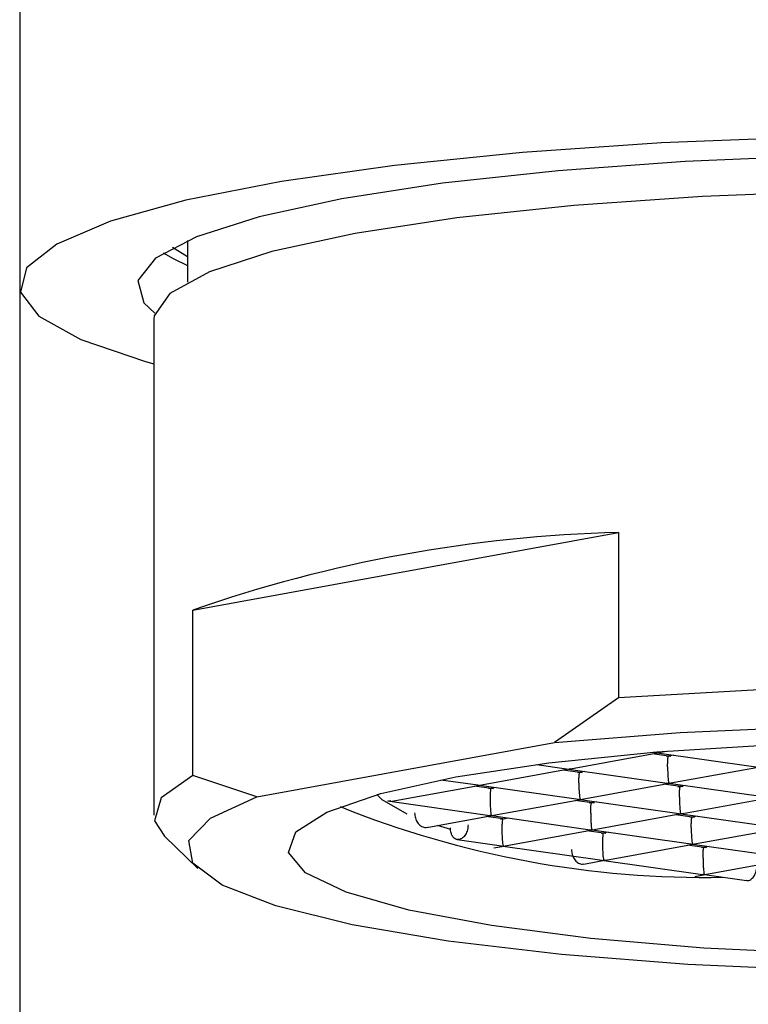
# Model space of a CAD drawing. Header units: millimetres. Extents: x 4056.703 to 4056.749, y 1985.016 to 1985.188.
# Tile 2 of 2: x 4056.712 to 4056.723, y 1985.159 to 1985.174. Entities that reach past the tile are written whole.
import ezdxf

# ---------------------------------------------------------------- set-up
doc = ezdxf.new("R2010")
doc.units = ezdxf.units.MM
doc.layers.add('SANINDUSA', color=3, linetype='Continuous')

msp = doc.modelspace()

# ---------------------------------------------------------------- linework, layer by layer
at = {"layer": 'SANINDUSA'}
for p, q in [((4056.712339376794, 1985.178371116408), (4056.712339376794, 1985.169598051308)), ((4056.714839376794, 1985.170033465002), (4056.714618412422, 1985.170171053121)), ((4056.714839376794, 1985.170277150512), (4056.714839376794, 1985.169656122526)), ((4056.712339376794, 1985.169598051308), (4056.712339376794, 1985.159396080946)), ((4056.714339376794, 1985.169104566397), (4056.714339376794, 1985.161702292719)), ((4056.714918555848, 1985.164762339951), (4056.721265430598, 1985.165919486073)), ((4056.721265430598, 1985.165919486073), (4056.721265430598, 1985.163452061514)), ((4056.714918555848, 1985.162294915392), (4056.714918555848, 1985.164762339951)), ((4056.721265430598, 1985.163452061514), (4056.720311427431, 1985.162784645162)), ((4056.715872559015, 1985.16197536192), (4056.720311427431, 1985.162784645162)), ((4056.721781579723, 1985.162641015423), (4056.721816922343, 1985.162635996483)), ((4056.721872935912, 1985.162637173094), (4056.721982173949, 1985.162657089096)), ((4056.720549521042, 1985.162395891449), (4056.721880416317, 1985.162638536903)), ((4056.722049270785, 1985.16257779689), (4056.721767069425, 1985.162617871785)), ((4056.721808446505, 1985.162637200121), (4056.723316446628, 1985.162423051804)), ((4056.722090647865, 1985.162597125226), (4056.721977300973, 1985.162576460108)), ((4056.719226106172, 1985.162154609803), (4056.720557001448, 1985.162397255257)), ((4056.720042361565, 1985.162458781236), (4056.720493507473, 1985.162394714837)), ((4056.720725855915, 1985.162336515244), (4056.720443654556, 1985.162376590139)), ((4056.720485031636, 1985.162395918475), (4056.721993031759, 1985.162181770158)), ((4056.720767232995, 1985.162355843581), (4056.720653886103, 1985.162335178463)), ((4056.722049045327, 1985.16218294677), (4056.723379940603, 1985.162425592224)), ((4056.715872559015, 1985.16197536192), (4056.714918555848, 1985.162294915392)), ((4056.718619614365, 1985.162231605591), (4056.719170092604, 1985.162153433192)), ((4056.717889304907, 1985.161910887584), (4056.719233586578, 1985.162155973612)), ((4056.719402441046, 1985.162095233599), (4056.719120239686, 1985.162135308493)), ((4056.719161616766, 1985.16215463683), (4056.720669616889, 1985.161940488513)), ((4056.719443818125, 1985.162114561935), (4056.719330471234, 1985.162093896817)), ((4056.720725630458, 1985.161941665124), (4056.722056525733, 1985.162184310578)), ((4056.722225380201, 1985.162123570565), (4056.721943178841, 1985.16216364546)), ((4056.721984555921, 1985.162182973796), (4056.723492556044, 1985.16196882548)), ((4056.722266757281, 1985.162142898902), (4056.722153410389, 1985.162122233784)), ((4056.717823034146, 1985.161915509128), (4056.71934620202, 1985.161699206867)), ((4056.717841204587, 1985.161914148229), (4056.717868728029, 1985.161919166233)), ((4056.717872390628, 1985.161909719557), (4056.717841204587, 1985.161914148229)), ((4056.717870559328, 1985.161913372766), (4056.717841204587, 1985.161914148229)), ((4056.719402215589, 1985.161700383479), (4056.720733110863, 1985.161943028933)), ((4056.720901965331, 1985.16188228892), (4056.720619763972, 1985.161922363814)), ((4056.720661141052, 1985.161941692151), (4056.722169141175, 1985.161727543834)), ((4056.722225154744, 1985.161728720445), (4056.723556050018, 1985.161971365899)), ((4056.720943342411, 1985.161901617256), (4056.720829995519, 1985.161880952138)), ((4056.718411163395, 1985.161519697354), (4056.719409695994, 1985.161701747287)), ((4056.719578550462, 1985.161641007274), (4056.719296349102, 1985.161681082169)), ((4056.719337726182, 1985.161700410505), (4056.720845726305, 1985.161486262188)), ((4056.719619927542, 1985.161660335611), (4056.71950658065, 1985.161639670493)), ((4056.720901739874, 1985.1614874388), (4056.722232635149, 1985.161730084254)), ((4056.722401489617, 1985.161669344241), (4056.722119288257, 1985.161709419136)), ((4056.722160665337, 1985.161728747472), (4056.723668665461, 1985.161514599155)), ((4056.722442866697, 1985.161688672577), (4056.722329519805, 1985.161668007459)), ((4056.718764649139, 1985.161490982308), (4056.718568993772, 1985.161548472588)), ((4056.719578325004, 1985.161246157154), (4056.720909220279, 1985.161488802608)), ((4056.721078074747, 1985.161428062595), (4056.720795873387, 1985.16146813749)), ((4056.720837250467, 1985.161487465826), (4056.722345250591, 1985.16127331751)), ((4056.72240126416, 1985.161274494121), (4056.723732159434, 1985.161517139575)), ((4056.714499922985, 1985.161387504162), (4056.71499323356, 1985.160907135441)), ((4056.718861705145, 1985.161338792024), (4056.719522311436, 1985.161244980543)), ((4056.721119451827, 1985.161447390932), (4056.721006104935, 1985.161426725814)), ((4056.719406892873, 1985.161214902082), (4056.71958580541, 1985.161247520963)), ((4056.719513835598, 1985.161246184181), (4056.721021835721, 1985.161032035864)), ((4056.72107784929, 1985.161033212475), (4056.722408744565, 1985.161275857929)), ((4056.722577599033, 1985.161215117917), (4056.722295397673, 1985.161255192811)), ((4056.722336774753, 1985.161274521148), (4056.723844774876, 1985.161060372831)), ((4056.722618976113, 1985.161234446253), (4056.722505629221, 1985.161213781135)), ((4056.720748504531, 1985.160973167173), (4056.721085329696, 1985.161034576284)), ((4056.721013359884, 1985.161033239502), (4056.722521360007, 1985.160819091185)), ((4056.722577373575, 1985.160820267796), (4056.723908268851, 1985.16106291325)), ((4056.722405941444, 1985.160789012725), (4056.722584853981, 1985.160821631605)), ((4056.722512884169, 1985.160820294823), (4056.723173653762, 1985.160726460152)), ((4056.712339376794, 1985.159396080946), (4056.712339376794, 1985.031929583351))]:
    msp.add_line(p, q, dxfattribs=at)
at = {"layer": 'SANINDUSA', "flags": 128}
for points in [[(4056.726339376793, 1985.171850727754), (4056.724093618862, 1985.171821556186), (4056.72190602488, 1985.171734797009), (4056.719833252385, 1985.171592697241), (4056.717928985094, 1985.171398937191), (4056.716242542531, 1985.171158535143), (4056.714817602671, 1985.170877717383), (4056.713691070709, 1985.170563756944), (4056.712892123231, 1985.170224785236), (4056.712441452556, 1985.169869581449), (4056.712350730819, 1985.169507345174), (4056.712622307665, 1985.169147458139), (4056.713249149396, 1985.168799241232), (4056.714215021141, 1985.168471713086), (4056.714339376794, 1985.168437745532)], [(4056.726339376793, 1985.171569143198), (4056.724269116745, 1985.171540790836), (4056.722258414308, 1985.171456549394), (4056.720365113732, 1985.171318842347), (4056.718643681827, 1985.171131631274), (4056.717143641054, 1985.170900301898), (4056.715908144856, 1985.170631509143), (4056.714972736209, 1985.170332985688), (4056.714364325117, 1985.170013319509), (4056.714100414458, 1985.16968170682), (4056.714188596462, 1985.169347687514), (4056.714351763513, 1985.16919227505)], [(4056.738339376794, 1985.169104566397), (4056.738205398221, 1985.169392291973), (4056.737714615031, 1985.169719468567), (4056.736878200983, 1985.17002796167), (4056.735721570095, 1985.170308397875), (4056.734279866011, 1985.17055225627), (4056.73259689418, 1985.17075212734), (4056.73072379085, 1985.170901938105), (4056.728717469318, 1985.17099713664), (4056.726638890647, 1985.171034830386), (4056.7245512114, 1985.171013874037), (4056.722517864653, 1985.170934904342), (4056.720600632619, 1985.170800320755), (4056.718857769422, 1985.170614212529), (4056.71734223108, 1985.17038223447), (4056.716100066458, 1985.170111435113), (4056.715169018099, 1985.169810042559), (4056.714577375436, 1985.169487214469), (4056.714343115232, 1985.169152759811), (4056.714339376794, 1985.169104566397)], [(4056.714479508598, 1985.17009153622), (4056.714626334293, 1985.170007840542), (4056.714839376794, 1985.169905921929)], [(4056.738178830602, 1985.161387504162), (4056.738232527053, 1985.161445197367), (4056.738327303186, 1985.161788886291), (4056.738041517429, 1985.162129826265), (4056.737384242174, 1985.162457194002), (4056.736376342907, 1985.162760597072), (4056.735049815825, 1985.163030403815), (4056.733446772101, 1985.163258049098), (4056.73161810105, 1985.163436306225), (4056.729621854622, 1985.163559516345), (4056.727521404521, 1985.163623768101), (4056.72538343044, 1985.163627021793), (4056.723275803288, 1985.163569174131), (4056.721265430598, 1985.163452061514)], [(4056.720311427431, 1985.162784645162), (4056.722184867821, 1985.162934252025), (4056.724195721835, 1985.163026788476), (4056.726277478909, 1985.163059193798), (4056.728361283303, 1985.163030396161), (4056.730378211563, 1985.162941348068), (4056.732261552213, 1985.162794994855), (4056.733949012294, 1985.162596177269), (4056.735384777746, 1985.162351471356), (4056.736521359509, 1985.162068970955), (4056.737321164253, 1985.161758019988), (4056.737757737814, 1985.161428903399), (4056.737816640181, 1985.161092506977), (4056.737495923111, 1985.160759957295), (4056.736806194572, 1985.160442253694)], [(4056.718841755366, 1985.162273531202), (4056.720229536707, 1985.162482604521), (4056.721838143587, 1985.162645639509), (4056.723609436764, 1985.162756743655)], [(4056.714918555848, 1985.162294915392), (4056.714446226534, 1985.161959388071), (4056.7143514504, 1985.161615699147), (4056.714499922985, 1985.161387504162)], [(4056.724357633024, 1985.159631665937), (4056.722538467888, 1985.159720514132), (4056.720856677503, 1985.159863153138), (4056.719373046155, 1985.16005442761), (4056.718141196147, 1985.160287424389), (4056.717205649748, 1985.160553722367), (4056.716600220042, 1985.160843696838), (4056.716346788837, 1985.161146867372), (4056.716454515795, 1985.161452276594), (4056.716919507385, 1985.16174888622), (4056.717724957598, 1985.162025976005), (4056.718841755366, 1985.162273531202)], [(4056.732367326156, 1985.159632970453), (4056.730493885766, 1985.159483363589), (4056.728483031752, 1985.159390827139), (4056.726401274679, 1985.159358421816), (4056.724317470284, 1985.159387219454), (4056.722300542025, 1985.159476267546), (4056.720417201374, 1985.159622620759), (4056.718729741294, 1985.159821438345), (4056.717293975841, 1985.160066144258), (4056.716157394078, 1985.160348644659), (4056.715357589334, 1985.160659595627), (4056.714921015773, 1985.160988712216), (4056.714862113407, 1985.161325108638), (4056.715182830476, 1985.161657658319), (4056.715872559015, 1985.16197536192)], [(4056.71811433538, 1985.161715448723), (4056.717745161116, 1985.161931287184), (4056.717666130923, 1985.162009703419)]]:
    msp.add_lwpolyline(points, dxfattribs=at)
at = {"layer": 'SANINDUSA'}
for centre, radius, start, end in [((4056.721785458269, 1985.145082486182), 0.02084348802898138, 91.4296303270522, 109.2354406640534), ((4056.722572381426, 1985.175388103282), 0.01461503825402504, 248.0744247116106, 271.0081862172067)]:
    msp.add_arc(centre, radius, start, end, dxfattribs=at)
for points, knots in [([(4056.721999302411, 1985.162425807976), (4056.721999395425, 1985.162438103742), (4056.721999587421, 1985.162463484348), (4056.722000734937, 1985.162498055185), (4056.722002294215, 1985.162528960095), (4056.722004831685, 1985.162559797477), (4056.722010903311, 1985.162585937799), (4056.722014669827, 1985.162580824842), (4056.722016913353, 1985.162577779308)], [0, 0, 0, 0, 0.09924425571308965, 0.204857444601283, 0.3198127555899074, 0.4464268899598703, 0.6702640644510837, 1, 1, 1, 1]), ([(4056.721999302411, 1985.162425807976), (4056.721999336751, 1985.162413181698), (4056.721999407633, 1985.162387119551), (4056.722000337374, 1985.162347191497), (4056.722002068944, 1985.162307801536), (4056.722005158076, 1985.162262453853), (4056.722008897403, 1985.162211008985), (4056.722013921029, 1985.162193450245), (4056.722016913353, 1985.162182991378)], [0, 0, 0, 0, 0.09925213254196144, 0.2048682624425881, 0.3198207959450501, 0.4464261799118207, 0.670263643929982, 1, 1, 1, 1]), ([(4056.720675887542, 1985.16218452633), (4056.720675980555, 1985.162196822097), (4056.720676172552, 1985.162222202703), (4056.720677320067, 1985.162256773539), (4056.720678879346, 1985.162287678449), (4056.720681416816, 1985.162318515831), (4056.720687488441, 1985.162344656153), (4056.720691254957, 1985.162339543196), (4056.720693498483, 1985.162336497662)], [0, 0, 0, 0, 0.09924425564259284, 0.2048574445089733, 0.3198127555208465, 0.4464268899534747, 0.6702640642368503, 1, 1, 1, 1]), ([(4056.719370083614, 1985.162095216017), (4056.719367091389, 1985.162098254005), (4056.719362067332, 1985.162103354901), (4056.719358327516, 1985.162077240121), (4056.719355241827, 1985.16204639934), (4056.719353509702, 1985.162015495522), (4056.719352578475, 1985.161980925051), (4056.719352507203, 1985.161955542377), (4056.719352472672, 1985.161943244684)], [0, 0, 0, 0, 0.3296964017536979, 0.5535725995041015, 0.6801662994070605, 0.7951144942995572, 0.9007346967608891, 1, 1, 1, 1]), ([(4056.720675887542, 1985.16218452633), (4056.720675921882, 1985.162171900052), (4056.720675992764, 1985.162145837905), (4056.720676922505, 1985.162105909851), (4056.720678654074, 1985.16206651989), (4056.720681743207, 1985.162021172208), (4056.720685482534, 1985.16196972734), (4056.720690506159, 1985.1619521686), (4056.720693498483, 1985.161941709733)], [0, 0, 0, 0, 0.09925213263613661, 0.2048682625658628, 0.3198207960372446, 0.4464261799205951, 0.6702636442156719, 1, 1, 1, 1]), ([(4056.722175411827, 1985.161971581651), (4056.722175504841, 1985.161983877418), (4056.722175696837, 1985.162009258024), (4056.722176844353, 1985.16204382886), (4056.722178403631, 1985.16207473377), (4056.722180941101, 1985.162105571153), (4056.722187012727, 1985.162131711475), (4056.722190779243, 1985.162126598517), (4056.722193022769, 1985.162123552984)], [0, 0, 0, 0, 0.09924425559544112, 0.2048574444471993, 0.3198127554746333, 0.4464268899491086, 0.6702640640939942, 1, 1, 1, 1]), ([(4056.719352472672, 1985.161943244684), (4056.719352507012, 1985.161930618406), (4056.719352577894, 1985.16190455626), (4056.719353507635, 1985.161864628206), (4056.719355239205, 1985.161825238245), (4056.719358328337, 1985.161779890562), (4056.719362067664, 1985.161728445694), (4056.71936709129, 1985.161710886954), (4056.719370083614, 1985.161700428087)], [0, 0, 0, 0, 0.09925213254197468, 0.2048682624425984, 0.3198207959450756, 0.4464261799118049, 0.6702636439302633, 1, 1, 1, 1]), ([(4056.722175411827, 1985.161971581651), (4056.722175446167, 1985.161958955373), (4056.722175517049, 1985.161932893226), (4056.72217644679, 1985.161892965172), (4056.72217817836, 1985.161853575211), (4056.722181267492, 1985.161808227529), (4056.722185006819, 1985.161756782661), (4056.722190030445, 1985.161739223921), (4056.722193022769, 1985.161728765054)], [0, 0, 0, 0, 0.09925213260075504, 0.204868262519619, 0.3198207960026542, 0.4464261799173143, 0.6702636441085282, 0.9999999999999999, 0.9999999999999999, 0.9999999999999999, 0.9999999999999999]), ([(4056.720851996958, 1985.161730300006), (4056.720852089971, 1985.161742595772), (4056.720852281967, 1985.161767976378), (4056.720853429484, 1985.161802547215), (4056.720854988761, 1985.161833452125), (4056.720857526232, 1985.161864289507), (4056.720863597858, 1985.161890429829), (4056.720867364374, 1985.161885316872), (4056.720869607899, 1985.161882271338)], [0, 0, 0, 0, 0.09924425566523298, 0.2048574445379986, 0.3198127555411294, 0.4464268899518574, 0.670264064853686, 1, 1, 1, 1]), ([(4056.718227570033, 1985.161738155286), (4056.718229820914, 1985.161712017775), (4056.718234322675, 1985.161659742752), (4056.718269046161, 1985.161588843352), (4056.718318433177, 1985.161538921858), (4056.718370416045, 1985.161514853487), (4056.718401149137, 1985.161521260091), (4056.718412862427, 1985.161523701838)], [0, 0, 0, 0, 0.2166449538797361, 0.4332899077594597, 0.6499348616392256, 0.8665798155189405, 1, 1, 1, 1]), ([(4056.71954619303, 1985.161640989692), (4056.719543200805, 1985.16164402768), (4056.719538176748, 1985.161649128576), (4056.719534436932, 1985.161623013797), (4056.719531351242, 1985.161592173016), (4056.719529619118, 1985.161561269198), (4056.719528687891, 1985.161526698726), (4056.719528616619, 1985.161501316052), (4056.719528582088, 1985.16148901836)], [0, 0, 0, 0, 0.329696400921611, 0.5535725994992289, 0.6801662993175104, 0.7951144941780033, 0.9007346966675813, 0.9999999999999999, 0.9999999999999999, 0.9999999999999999, 0.9999999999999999]), ([(4056.720851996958, 1985.161730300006), (4056.720852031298, 1985.161717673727), (4056.720852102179, 1985.161691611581), (4056.720853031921, 1985.161651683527), (4056.72085476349, 1985.161612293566), (4056.720857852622, 1985.161566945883), (4056.720861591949, 1985.161515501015), (4056.720866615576, 1985.161497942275), (4056.720869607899, 1985.161487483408)], [0, 0, 0, 0, 0.09925213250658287, 0.2048682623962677, 0.3198207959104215, 0.4464261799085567, 0.6702636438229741, 1, 1, 1, 1]), ([(4056.722351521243, 1985.161517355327), (4056.722351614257, 1985.161529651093), (4056.722351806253, 1985.161555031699), (4056.722352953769, 1985.161589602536), (4056.722354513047, 1985.161620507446), (4056.722357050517, 1985.161651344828), (4056.722363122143, 1985.16167748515), (4056.722366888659, 1985.161672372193), (4056.722369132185, 1985.161669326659)], [0, 0, 0, 0, 0.09924425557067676, 0.2048574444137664, 0.3198127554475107, 0.4464268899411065, 0.6702640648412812, 1, 1, 1, 1]), ([(4056.719528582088, 1985.16148901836), (4056.719528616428, 1985.161476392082), (4056.71952868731, 1985.161450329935), (4056.719529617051, 1985.161410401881), (4056.71953134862, 1985.16137101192), (4056.719534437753, 1985.161325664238), (4056.71953817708, 1985.16127421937), (4056.719543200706, 1985.16125666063), (4056.71954619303, 1985.161246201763)], [0, 0, 0, 0, 0.09925213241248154, 0.2048682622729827, 0.3198207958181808, 0.446426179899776, 0.6702636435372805, 1, 1, 1, 1]), ([(4056.722351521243, 1985.161517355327), (4056.722351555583, 1985.161504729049), (4056.722351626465, 1985.161478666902), (4056.722352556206, 1985.161438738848), (4056.722354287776, 1985.161399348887), (4056.722357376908, 1985.161354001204), (4056.722361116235, 1985.161302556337), (4056.722366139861, 1985.161284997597), (4056.722369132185, 1985.161274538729)], [0, 0, 0, 0, 0.09925213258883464, 0.2048682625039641, 0.3198207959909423, 0.4464261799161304, 0.6702636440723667, 1, 1, 1, 1]), ([(4056.721045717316, 1985.161428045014), (4056.721042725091, 1985.161431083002), (4056.721037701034, 1985.161436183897), (4056.721033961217, 1985.161410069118), (4056.721030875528, 1985.161379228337), (4056.721029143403, 1985.161348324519), (4056.721028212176, 1985.161313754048), (4056.721028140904, 1985.161288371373), (4056.721028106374, 1985.161276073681)], [0, 0, 0, 0, 0.3296964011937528, 0.5535725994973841, 0.6801662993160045, 0.795114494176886, 0.9007346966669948, 1, 1, 1, 1]), ([(4056.720564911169, 1985.161191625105), (4056.72056716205, 1985.161165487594), (4056.720571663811, 1985.161113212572), (4056.720606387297, 1985.161042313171), (4056.720655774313, 1985.160992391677), (4056.720707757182, 1985.160968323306), (4056.720738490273, 1985.160974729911), (4056.720750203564, 1985.160977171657)], [0, 0, 0, 0, 0.2166449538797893, 0.4332899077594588, 0.6499348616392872, 0.8665798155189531, 1, 1, 1, 1]), ([(4056.721028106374, 1985.161276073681), (4056.721028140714, 1985.161263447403), (4056.721028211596, 1985.161237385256), (4056.721029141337, 1985.161197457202), (4056.721030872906, 1985.161158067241), (4056.721033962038, 1985.161112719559), (4056.721037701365, 1985.161061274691), (4056.721042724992, 1985.161043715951), (4056.721045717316, 1985.161033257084)], [0, 0, 0, 0, 0.09925213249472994, 0.2048682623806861, 0.3198207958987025, 0.4464261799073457, 0.6702636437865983, 1, 1, 1, 1]), ([(4056.722527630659, 1985.161063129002), (4056.722527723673, 1985.161075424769), (4056.722527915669, 1985.161100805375), (4056.722529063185, 1985.161135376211), (4056.722530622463, 1985.161166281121), (4056.722533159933, 1985.161197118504), (4056.722539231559, 1985.161223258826), (4056.722542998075, 1985.161218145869), (4056.722545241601, 1985.161215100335)], [0, 0, 0, 0, 0.09924425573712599, 0.2048574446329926, 0.3198127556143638, 0.4464268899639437, 0.6702640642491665, 1, 1, 1, 1]), ([(4056.722527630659, 1985.161063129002), (4056.722527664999, 1985.161050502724), (4056.722527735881, 1985.161024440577), (4056.722528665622, 1985.160984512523), (4056.722530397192, 1985.160945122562), (4056.722533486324, 1985.16089977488), (4056.722537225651, 1985.160848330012), (4056.722542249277, 1985.160830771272), (4056.722545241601, 1985.160820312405)], [0, 0, 0, 0, 0.09925213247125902, 0.2048682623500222, 0.3198207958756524, 0.446426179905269, 0.6702636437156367, 1, 1, 1, 1]), ([(4056.723171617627, 1985.160730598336), (4056.723180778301, 1985.160728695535), (4056.723206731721, 1985.160723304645), (4056.72325140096, 1985.160748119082), (4056.72329497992, 1985.160798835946), (4056.723325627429, 1985.160870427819), (4056.723329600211, 1985.160922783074), (4056.723331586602, 1985.160948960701)], [0, 0, 0, 0, 0.1200114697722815, 0.3400086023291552, 0.5600057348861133, 0.7800028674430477, 1, 1, 1, 1])]:
    msp.add_open_spline(points, degree=3, knots=knots, dxfattribs=at)
msp.add_open_spline([(4056.719024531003, 1985.161560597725), (4056.719022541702, 1985.161534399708), (4056.719018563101, 1985.161482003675), (4056.718987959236, 1985.161410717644), (4056.718944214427, 1985.16135883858), (4056.718892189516, 1985.161333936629), (4056.718840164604, 1985.16133986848), (4056.718796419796, 1985.161375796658), (4056.718765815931, 1985.161435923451), (4056.71876183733, 1985.161486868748), (4056.718759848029, 1985.161512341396)], degree=3, dxfattribs=at)

doc.saveas('drawing.dxf')
